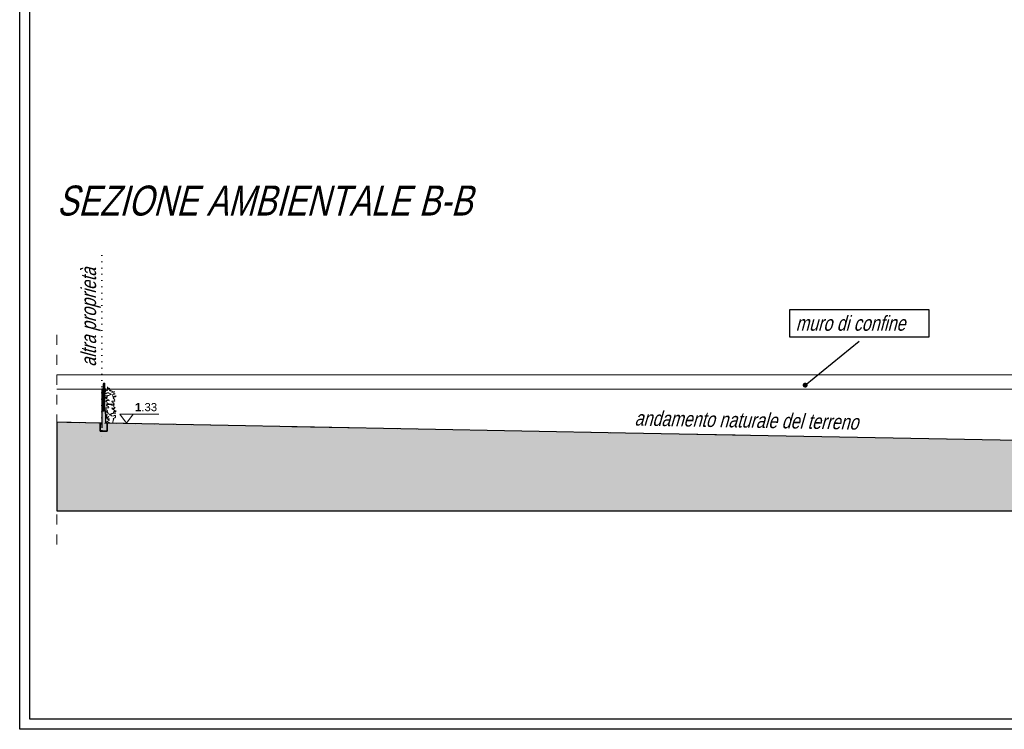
# Model space of a CAD drawing. Extents: x 828590 to 927090, y -1046596 to -975596.
# Tile 1 of 13: x 828590 to 877840, y -1046596 to -1011096. Entities that reach past the tile are written whole.
import ezdxf

# ---------------------------------------------------------------- set-up
doc = ezdxf.new("R2010")
doc.units = 0
doc.header["$LTSCALE"] = 250
for name, pattern in [('CADWORK_13', [4, 2, -2]), ('DASHEDX2', [3.75, 2.5, -1.25]), ('DOT2', [1.25, 0, -1.25])]:
    doc.linetypes.add(name, pattern=pattern)
doc.layers.get('0').update_dxf_attribs({"linetype": 'CONTINUOUS'})
for name, color, linetype, lineweight in [('ACQUE', 7, 'CONTINUOUS', 18), ('alberi', 106, 'CONTINUOUS', 15), ('linea di terra', 7, 'CONTINUOUS', 40), ('linee di prospetto', 7, 'CONTINUOUS', 18), ('linee prospetto', 7, 'CONTINUOUS', 15), ('MURI', 7, 'CONTINUOUS', 30), ('MURI SEZIONATI', 7, 'CONTINUOUS', 30), ('SCRITTE', 7, 'CONTINUOUS', 30)]:
    doc.layers.add(name, color=color, linetype=linetype, lineweight=lineweight)
doc.layers.add('Immagini elementi utilizzati', color=7, linetype='CONTINUOUS')
doc.layers.add('Planimetria', color=7, linetype='CONTINUOUS')
doc.styles.add('CADWORK6', font='UNIVERS')
doc.styles.get("Standard").update_dxf_attribs({"font": 'MONOTXT'})

# ---------------------------------------------------------------- blocks, each defined once
blk = doc.blocks.new('CDWK_EXTR_4')
at = {"lineweight": -2}
h = blk.add_hatch(color=0, dxfattribs=at)
edge = h.paths.add_edge_path()
edge.add_arc((0, 0), 0.5, 0, 360)
blk = doc.blocks.new('SIEPE_1')
at = {"linetype": 'ByBlock'}
for points in [[(-202, 1983), (-212, 1864), (-252, 1819), (-212, 1773), (-298, 1755), (-345, 1710), (-349, 1637), (-312, 1593), (-245, 1638), (-145, 1649), (-131, 1596), (-36, 1584), (-18, 1537), (-84, 1532), (-147, 1503), (-218, 1501), (-301, 1490), (-365, 1484), (-293, 1462), (-226, 1441), (-273, 1395), (-342, 1413), (-391, 1361), (-312, 1356), (-246, 1294), (-170, 1260), (-152, 1195), (-216, 1230), (-296, 1229), (-339, 1178), (-268, 1153), (-267, 1096), (-271, 1049), (-306, 1002), (-236, 1045), (-171, 1053), (-152, 1009), (-90, 1020), (-21, 1008), (49, 1001), (125, 1041), (89, 1086), (17, 1113), (-5, 1175), (93, 1181), (169, 1174), (147, 1240), (175, 1284), (110, 1300), (85, 1344), (114, 1391), (197, 1399), (245, 1468), (174, 1438), (106, 1397), (73, 1458), (41, 1520), (121, 1541), (200, 1564), (127, 1584), (126, 1633), (178, 1701), (114, 1691), (30, 1654), (64, 1709), (14, 1754), (-66, 1726), (-42, 1779), (-106, 1774), (-109, 1829), (-93, 1896), (-156, 1883), (-168, 1943)], [(0, 0), (35, 134), (75, 179), (35, 225), (120, 243), (168, 288), (172, 361), (135, 405), (67, 360), (-32, 349), (-47, 402), (-141, 414), (-160, 461), (-94, 466), (-30, 495), (41, 497), (124, 508), (187, 514), (115, 536), (48, 557), (96, 603), (164, 585), (214, 637), (135, 642), (69, 704), (-7, 739), (-25, 803), (39, 769), (119, 769), (162, 820), (90, 845), (90, 902), (94, 949), (128, 997), (59, 953), (-6, 946), (-25, 989), (-88, 979), (-156, 991), (-227, 997), (-302, 957), (-266, 912), (-194, 886), (-173, 823), (-270, 817), (-347, 824), (-324, 758), (-353, 714), (-288, 698), (-263, 654), (-292, 607), (-374, 599), (-422, 530), (-352, 560), (-283, 601), (-251, 540), (-218, 478), (-299, 457), (-378, 434), (-305, 414), (-304, 365), (-355, 297), (-292, 307), (-208, 344), (-321, 246), (-271, 201), (-191, 228), (-259, 162), (-194, 166), (-191, 111), (-341, 59), (-246, 33), (-173, 11)]]:
    blk.add_lwpolyline(points, dxfattribs=at)
blk = doc.blocks.new('A$C26B45048_1')
at = {"linetype": 'Continuous'}
for p, q in [((-92, 2000), (-132, 1960)), ((-92, 600), (-92, 2000)), ((-87, 600), (-87, 2000)), ((-87, 2000), (-47, 2000)), ((-47, 2000), (-47, 600)), ((-132, 600), (-132, 1960)), ((-200, 600), (-200, 0)), ((-275, 0), (-275, -400)), ((-200, 0), (-275, 0)), ((75, 0), (0, 0)), ((75, -400), (75, 0)), ((-275, -400), (75, -400))]:
    blk.add_line(p, q, dxfattribs=at)
blk.add_lwpolyline([(0, 0), (0, 600), (-200, 600)], dxfattribs=at)

msp = doc.modelspace()

# ---------------------------------------------------------------- hatches: boundary and pattern name
at = {"layer": 'linee di prospetto', "linetype": 'Continuous'}
msp.add_hatch(color=36, dxfattribs=at).paths.add_polyline_path([(830449, -1035661), (925190, -1035661), (925190, -1031143), (920556, -1032412), (920556, -1032176), (920356, -1032176), (920356, -1032576), (919006, -1032576), (919006, -1032826), (918856, -1032826), (918856, -1032730), (916250, -1032661), (913369, -1032661), (910284, -1032734), (910284, -1032954), (910134, -1032954), (910134, -1032734), (905284, -1032734), (905284, -1032834), (905134, -1032834), (905134, -1032637), (903859, -1032613), (903859, -1032984), (903509, -1032984), (903509, -1032607), (858896, -1031773), (832966, -1031282), (832966, -1031682), (832616, -1031682), (832616, -1031277), (830449, -1031236)])
at = {"layer": 'MURI', "linetype": 'Continuous'}
msp.add_hatch(color=9, dxfattribs=at).paths.add_polyline_path([(832616, -1031682), (832966, -1031682), (832966, -1031282), (832891, -1031282), (832891, -1030682), (832691, -1030682), (832691, -1031282), (832616, -1031282)])

# ---------------------------------------------------------------- linework, layer by layer
at = {"layer": 'Immagini elementi utilizzati', "color": 7, "linetype": 'Continuous', "lineweight": -3}
msp.add_line((867879, -1029378), (870588, -1027184), dxfattribs=at)
msp.add_lwpolyline([(867109, -1025596), (874064, -1025596), (874064, -1026978), (867109, -1026978)], close=True, dxfattribs=at)
at = {"layer": 'linea di terra', "linetype": 'Continuous'}
msp.add_line((832691, -1029576), (832891, -1029576), dxfattribs=at)
at = {"layer": 'linee di prospetto', "linetype": 'DOT2'}
msp.add_line((832691, -1022894), (832691, -1032048), dxfattribs=at)
at = {"layer": 'linee di prospetto', "linetype": 'CADWORK_13'}
msp.add_line((830449, -1026855), (830449, -1037661), dxfattribs=at)
at = {"layer": 'linee di prospetto', "linetype": 'Continuous'}
for p, q in [((893032, -1029576), (830449, -1029576)), ((833932, -1031282), (833593, -1030834)), ((833593, -1030834), (835546, -1030834)), ((833932, -1031282), (834272, -1030834))]:
    msp.add_line(p, q, dxfattribs=at)
at = {"layer": 'linee di prospetto', "linetype": 'DASHEDX2'}
msp.add_line((830949, -1031245), (910284, -1032734), dxfattribs=at)
at = {"layer": 'linee di prospetto', "color": 36, "linetype": 'Continuous', "lineweight": -3}
msp.add_lwpolyline([(903509, -1032607), (858896, -1031773), (832966, -1031282), (832966, -1031682), (832616, -1031682), (832616, -1031277), (830449, -1031236), (830449, -1035661), (925190, -1035661)], dxfattribs=at)
at = {"layer": 'linee prospetto', "linetype": 'Continuous'}
msp.add_line((830449, -1028855), (886172, -1028855), dxfattribs=at)
at = {"layer": 'MURI', "color": 7, "linetype": 'Continuous', "lineweight": -3}
msp.add_lwpolyline([(832616, -1031682), (832966, -1031682), (832966, -1031282), (832891, -1031282), (832891, -1030682), (832691, -1030682), (832691, -1031282), (832616, -1031282)], close=True, dxfattribs=at)
at = {"layer": 'MURI SEZIONATI', "linetype": 'Continuous'}
msp.add_line((832691, -1029576), (832691, -1031506), dxfattribs=at)
at = {"layer": 'Planimetria', "color": 7, "linetype": 'Continuous', "lineweight": -3}
for points in [[(828590, -975596), (927090, -975596), (927090, -1046596), (828590, -1046596), (828590, -975596)], [(829090, -976096), (926590, -976096), (926590, -1046096), (829090, -1046096), (829090, -976096)]]:
    msp.add_lwpolyline(points, dxfattribs=at)

# ---------------------------------------------------------------- block references
at = {"layer": 'ACQUE', "linetype": 'Continuous'}
msp.add_blockref('A$C26B45048_1', (832891, -1031282), dxfattribs=at)
at = {"layer": 'alberi', "linetype": 'Continuous', "xscale": 0.90719995, "yscale": 0.90719995, "rotation": 2.5480518}
msp.add_blockref('SIEPE_1', (833246, -1031246), dxfattribs=at)
at = {"layer": 'Immagini elementi utilizzati', "color": 7, "linetype": 'Continuous', "lineweight": -3, "xscale": 250, "yscale": 250, "zscale": 250, "rotation": 39.00748079}
msp.add_blockref('CDWK_EXTR_4', (867879, -1029378), dxfattribs=at)

# ---------------------------------------------------------------- texts
at = {"layer": 'Immagini elementi utilizzati', "color": 7, "lineweight": 18, "style": 'CADWORK6', "oblique": 15, "width": 0.8}
msp.add_text('muro di confine', height=750, dxfattribs=at).set_placement((867404, -1026656))
at = {"layer": 'SCRITTE', "color": 7, "lineweight": 18, "style": 'CADWORK6', "oblique": 15, "width": 0.8}
msp.add_text('SEZIONE AMBIENTALE B-B', height=1500, dxfattribs=at).set_placement((830449, -1020894))
for s, rotation, p in [('altra proprietà', 90, (832411, -1028457)), ('andamento naturale del terreno', 358.9435, (859339, -1031401))]:
    msp.add_text(s, height=750, rotation=rotation, dxfattribs=at).set_placement(p)
at = {"layer": 'SCRITTE', "color": 0, "insert": (834358, -1030275), "char_height": 400, "width": 39994, "attachment_point": 1}
msp.add_mtext('\\fArial|b1|i0|c0|p18;\\H406.25;\\W1;\\C0;1\\fArial|b0|i0|c0|p18;.33', dxfattribs=at)

doc.saveas('drawing.dxf')
